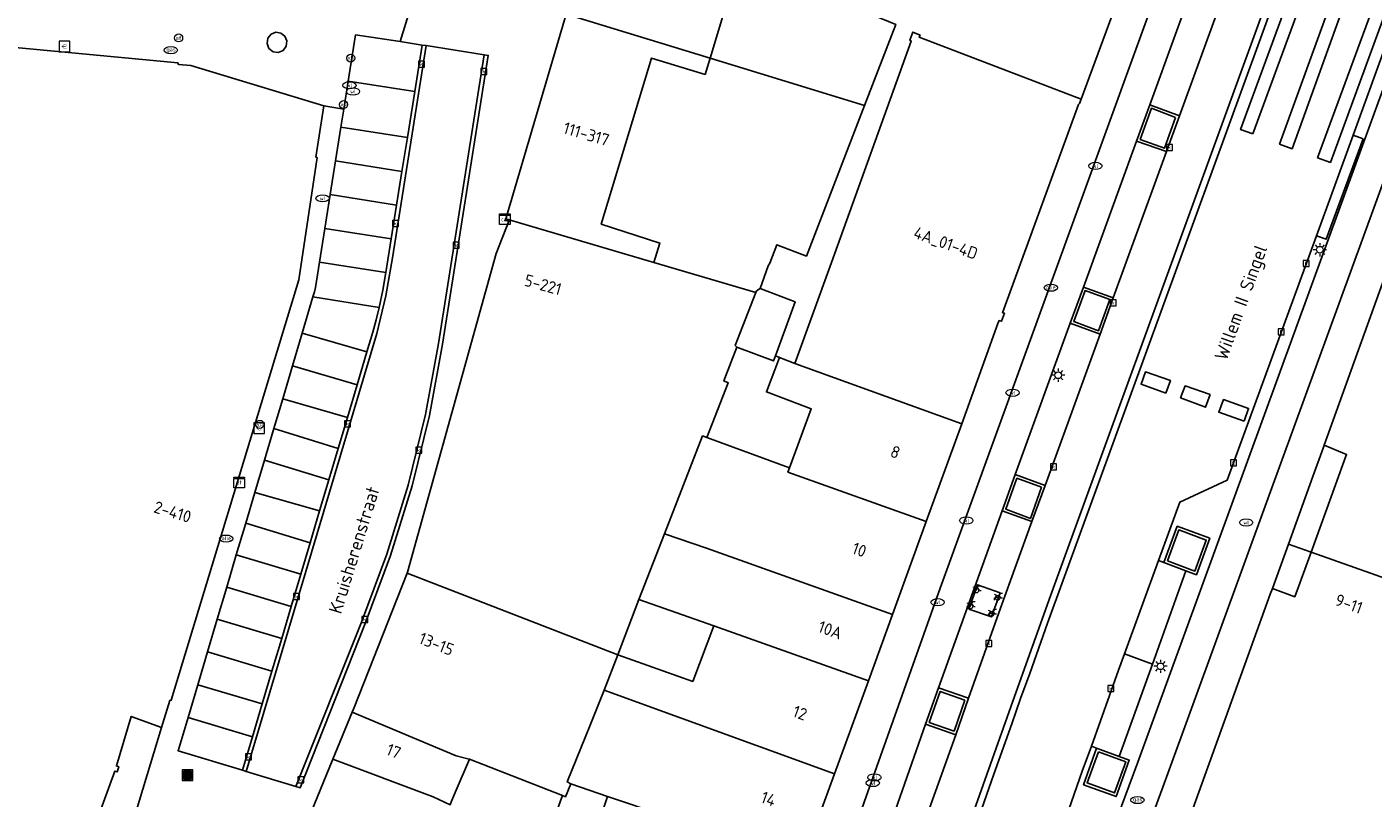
# Model space of a CAD drawing. Header units: metres. Extents: x 197147 to 199131, y 355511 to 356703.
# Tile 21 of 225: x 197202 to 197303, y 355943 to 356001. Entities that reach past the tile are written whole.
import ezdxf
from ezdxf.enums import TextEntityAlignment as Align
from ezdxf.lldxf.tags import DXFTag

# ---------------------------------------------------------------- set-up
doc = ezdxf.new("R2010")
doc.units = ezdxf.units.M
for name, color, linetype in [('B-WE-IE-MEUBILAIR_WEGMEUBILAIR-GV', 252, 'Continuous'), ('B-WE-IE-MEUBILAIR_WEGMEUBILAIR-S', 252, 'Continuous'), ('B-WE-KL-DATA_CAI-S', 252, 'Continuous'), ('B-WE-KL-ET_LS_SR_KAST-S', 252, 'Continuous'), ('B-WE-KL-VRI_KABEL-G', 252, 'KL-VRI'), ('B-WE-OG-BEBOUWING-GV', 252, 'Continuous'), ('B-WE-OG-BEBOUWING_HUISNUMMER-T18', 252, 'Continuous'), ('B-WE-OG-BEBOUWING_STRAATNAAM-T35', 252, 'Continuous'), ('B-WE-OG-TERREIN_ERF-GV', 252, 'Continuous'), ('B-WE-RI-HWA_KOLK-S', 253, 'Continuous'), ('B-WE-RI-VWA_AFSCHEIDER-S', 253, 'Continuous'), ('B-WE-VH-GOOT-G', 253, 'Continuous'), ('B-WE-VH-ONVERHARD-GV', 253, 'Continuous'), ('B-WE-VH-VERHARDING_ASFALT-GV', 253, 'Continuous'), ('B-WE-VH-VERHARDING_BETON-GV', 253, 'Continuous'), ('B-WE-VH-VERHARDING_BETONSTRAATSTEEN-GV', 253, 'Continuous'), ('B-WE-VH-VERHARDING_OPEN-GV', 253, 'Continuous'), ('B-WE-VH-VERHARDING_SIERBESTRATING-GV', 253, 'Continuous'), ('B-WE-VH-VERHARDING_STRAATBAKSTEEN-GV', 253, 'Continuous'), ('B-WE-VH-VERHARDING_TEGEL-GV', 253, 'Continuous')]:
    doc.layers.add(name, color=color, linetype=linetype)
doc.styles.add('NLCS-ISO-M-T18', font='NLCS-ISO.ttf', dxfattribs={"height": 1.8})
doc.styles.add('NLCS-ISO-M200-T25', font='NLCS-ISO.ttf')
doc.styles.get("Standard").update_dxf_attribs({"font": 'isocp.shx'})
tags = doc.linetypes.add('KL-VRI', pattern='A,14,-1,["VRI",Standard,S=1.8,R=0,X=-0.5,Y=-0.9],-5,30', length=50).pattern_tags.tags
tags[6] = DXFTag(74, 10)

# ---------------------------------------------------------------- blocks, each defined once
blk = doc.blocks.new('BGT-AFVALBAK-SO')
at = {"linetype": 'ByBlock', "lineweight": 18}
h = blk.add_hatch(color=0, dxfattribs=at)
h.dxf.hatch_style = 1
h.paths.add_polyline_path([(-1.5, -1.5), (1.5, -1.5), (1.5, 1.5), (-1.5, 1.5)])
at = {"color": 0, "linetype": 'ByBlock', "lineweight": 18}
for points in [[(-2, -2), (2, -2), (2, 2), (-2, 2)], [(-1.5, -1.5), (1.5, -1.5), (1.5, 1.5), (-1.5, 1.5)]]:
    blk.add_lwpolyline(points, close=True, dxfattribs=at)
blk = doc.blocks.new('BGT-ELEKTRAKAST-SO')
at = {"color": 0, "linetype": 'ByBlock', "lineweight": 18}
for points in [[(-2, 2), (2, 2), (2, 1.68), (-2, 1.68)], [(-2, 1.52), (2, 1.52), (2, -2), (-2, -2)]]:
    blk.add_lwpolyline(points, close=True, dxfattribs=at)
at = {"color": 0, "linetype": 'ByBlock', "lineweight": 18, "style": 'NLCS-ISO-M-T18'}
blk.add_text('et', height=1.5, dxfattribs=at).set_placement((0, 0), align=Align.MIDDLE_CENTER)
blk = doc.blocks.new('BGT-CAIKAST-SO')
at = {"color": 0, "linetype": 'ByBlock', "lineweight": 18}
for points in [[(-2, 2), (2, 2), (2, 1.68), (-2, 1.68)], [(-2, 1.52), (2, 1.52), (2, -2), (-2, -2)]]:
    blk.add_lwpolyline(points, close=True, dxfattribs=at)
at = {"color": 0, "linetype": 'ByBlock', "lineweight": 18, "style": 'NLCS-ISO-M-T18'}
blk.add_text('cai', height=1.5, dxfattribs=at).set_placement((0, 0), align=Align.MIDDLE_CENTER)
blk = doc.blocks.new('BGT-VERKEERSBORDPAAL-SO')
at = {"color": 0, "linetype": 'ByBlock', "lineweight": 18}
blk.add_circle((0, 0), 1.5, dxfattribs=at)
at = {"color": 0, "linetype": 'ByBlock', "lineweight": 18, "style": 'NLCS-ISO-M-T18'}
blk.add_text('vb', height=1.5, dxfattribs=at).set_placement((0, 0.13), align=Align.MIDDLE_CENTER)
blk = doc.blocks.new('BGT-LICHTMAST-SO')
at = {"color": 0, "linetype": 'ByBlock', "lineweight": 18}
for points in [[(-1.25, 0), (-2, 0)], [(-1.41, 1.41), (-0.88, 0.88)], [(0, 2), (0, 1.25)], [(0.88, 0.88), (1.41, 1.41)], [(2, 0), (1.25, 0)], [(-1.41, -1.41), (-0.88, -0.88)], [(0, -1.25), (0, -2)], [(0.88, -0.88), (1.41, -1.41)]]:
    blk.add_lwpolyline(points, dxfattribs=at)
blk.add_circle((0, 0), 1, dxfattribs=at)
blk = doc.blocks.new('BGT-AFSLUITPAAL-SO')
at = {"color": 0, "linetype": 'ByBlock', "lineweight": 18}
blk.add_circle((0, 0), 1.5, dxfattribs=at)
at = {"color": 0, "linetype": 'ByBlock', "lineweight": 18, "style": 'NLCS-ISO-M-T18'}
blk.add_text('af', height=1.5, dxfattribs=at).set_placement((0, 0), align=Align.MIDDLE_CENTER)
blk = doc.blocks.new('BGT-WATERLEIDINGPUT-SO')
at = {"color": 0, "linetype": 'ByBlock', "lineweight": 18}
blk.add_ellipse((0, 0), major_axis=(2.5, 0), ratio=0.54, dxfattribs=at)
at = {"color": 0, "linetype": 'ByBlock', "lineweight": 18, "style": 'NLCS-ISO-M-T18'}
blk.add_text('wl', height=1.5, dxfattribs=at).set_placement((0, 0), align=Align.MIDDLE_CENTER)
blk = doc.blocks.new('BGT-GASPUT-SO')
at = {"color": 0, "linetype": 'ByBlock', "lineweight": 18}
blk.add_ellipse((0, 0), major_axis=(2.5, 0), ratio=0.54, dxfattribs=at)
at = {"color": 0, "linetype": 'ByBlock', "lineweight": 18, "style": 'NLCS-ISO-M-T18'}
blk.add_text('gas', height=1.5, dxfattribs=at).set_placement((0.12, 0.3), align=Align.MIDDLE_CENTER)
blk = doc.blocks.new('BGT-KOLK-SO')
at = {"color": 0, "linetype": 'ByBlock', "lineweight": 18}
blk.add_lwpolyline([(-0.045, -0.045), (0.045, -0.045), (0.045, 0.045), (-0.045, 0.045)], close=True, dxfattribs=at)
at = {"color": 0, "linetype": 'ByBlock', "lineweight": 18, "style": 'NLCS-ISO-M-T18'}
blk.add_text('k', height=0.06, dxfattribs=at).set_placement((0, 0), align=Align.MIDDLE_CENTER)
blk = doc.blocks.new('BGT-BENZINEPUT_OLIEPUT-SO')
at = {"color": 0, "linetype": 'ByBlock', "lineweight": 18}
blk.add_ellipse((0, 0), major_axis=(2.5, 0), ratio=0.54, dxfattribs=at)
at = {"color": 0, "linetype": 'ByBlock', "lineweight": 18, "style": 'NLCS-ISO-M-T18'}
blk.add_text('olie', height=1.5, dxfattribs=at).set_placement((0, 0.16), align=Align.MIDDLE_CENTER)
blk = doc.blocks.new('BGT-FIETSENREK-SO')
at = {"color": 0, "linetype": 'ByBlock', "lineweight": 18}
for points in [[(-1.5, -1.35), (-1.5, -0.54), (-0.73, -0.28), (-0.73, 0.53), (-1.5, 0.79)], [(-0.3, -0.45), (0.6, 1.35), (1.5, 1.35)], [(1.05, -0.45), (0.21, 0.58)], [(1.05, -0.45), (1.5, -0.45)]]:
    blk.add_lwpolyline(points, dxfattribs=at)
blk.add_circle((-0.3, -0.45), 0.9, dxfattribs=at)
blk = doc.blocks.new('BGT-BETAALAUTOMAAT-SO')
at = {"color": 0, "linetype": 'ByBlock', "lineweight": 18}
blk.add_lwpolyline([(-2, -2), (2, -2), (2, 2), (-2, 2)], close=True, dxfattribs=at)
at = {"color": 0, "linetype": 'ByBlock', "lineweight": 18, "style": 'NLCS-ISO-M-T18'}
blk.add_text('€', height=1.5, dxfattribs=at).set_placement((0, 0), align=Align.MIDDLE_CENTER)

msp = doc.modelspace()

# ---------------------------------------------------------------- linework, layer by layer
at = {"layer": 'B-WE-IE-MEUBILAIR_WEGMEUBILAIR-GV', "flags": 128}
for points in [[(197220.432, 355999.69), (197220.578, 355999.319), (197220.896, 355999.078), (197221.278, 355999.026), (197221.632, 355999.177), (197221.865, 355999.494), (197221.914, 355999.884), (197221.771, 356000.236), (197221.474, 356000.474), (197221.098, 356000.532), (197220.743, 356000.393), (197220.495, 356000.083), (197220.432, 355999.69)], [(197288.588, 355994.146), (197286.786, 355994.83), (197285.943, 355992.489), (197287.777, 355991.832), (197288.588, 355994.146)], [(197283.661, 355980.47), (197281.81, 355981.145), (197280.955, 355978.815), (197282.813, 355978.134), (197283.661, 355980.47)], [(197278.549, 355966.39), (197276.694, 355967.067), (197275.853, 355964.733), (197277.703, 355964.052), (197278.549, 355966.39)], [(197287.994, 355960.856), (197290.052, 355960.095), (197290.897, 355962.422), (197288.847, 355963.181), (197287.994, 355960.856)], [(197272.795, 355950.41), (197270.934, 355951.068), (197270.115, 355948.733), (197271.972, 355948.09), (197272.795, 355950.41)], [(197282.815, 355946.536), (197281.952, 355944.201), (197284.02, 355943.447), (197284.859, 355945.785), (197282.815, 355946.536)]]:
    msp.add_lwpolyline(points, dxfattribs=at)
at = {"layer": 'B-WE-KL-VRI_KABEL-G', "flags": 128}
for points in [[(197294.403, 355992.905), (197293.471, 355993.232), (197300.234, 356011.698), (197301.17, 356011.381), (197294.403, 355992.905)], [(197303.114, 356010.689), (197304.027, 356010.353), (197297.34, 355991.798), (197296.395, 355992.144), (197303.114, 356010.689)], [(197299.251, 355991.098), (197300.209, 355990.764), (197307.001, 356009.289), (197306.059, 356009.652), (197299.251, 355991.098)], [(197287.876, 355973.442), (197286.005, 355974.118), (197286.327, 355975.044), (197288.211, 355974.396), (197287.876, 355973.442)], [(197291.187, 355973.338), (197289.312, 355973.994), (197288.976, 355973.104), (197290.845, 355972.389), (197291.187, 355973.338)], [(197293.741, 355971.35), (197291.839, 355972.022), (197292.194, 355972.961), (197294.068, 355972.297), (197293.741, 355971.35)]]:
    msp.add_lwpolyline(points, dxfattribs=at)
at = {"layer": 'B-WE-OG-BEBOUWING-GV', "flags": 128}
for points in [[(197265.251, 355995.038), (197267.596, 356001.12), (197265.397, 356002.024), (197268.626, 356010.402), (197271.595, 356018.105), (197279.591, 356015.147), (197287.478, 356012.229), (197289.628, 356018.039), (197282.352, 356020.731), (197282.324, 356020.662), (197273.842, 356023.556), (197263.77, 356027.004), (197265.08, 356030.614), (197263.446, 356031.086), (197253.667, 355998.587)], [(197249.443, 355983.254), (197249.913, 355984.714), (197245.511, 355986.132), (197249.286, 355998.595), (197253.302, 355997.377), (197253.667, 355998.587), (197242.865, 356001.886), (197238.338, 355986.538)], [(197207.679, 355941.456), (197209.013, 355945.089), (197209.187, 355945.025), (197209.304, 355945.408), (197209.125, 355945.474), (197210.248, 355949.184), (197212.514, 355948.353), (197213.131, 355950.389), (197213.246, 355950.406), (197222.809, 355981.954), (197224.202, 355991.132), (197224.093, 355991.155), (197224.701, 355995.024), (197214.719, 355998.034), (197213.777, 355998.124), (197213.742, 355998.239), (197188.268, 356000.633), (197188.254, 356000.531), (197184.395, 356000.883), (197183.01, 355985.943), (197187.372, 355960.852), (197188.57, 355953.96)], [(197272.55, 355971.158), (197275.272, 355978.671), (197275.351, 355978.89), (197275.534, 355978.841), (197275.759, 355979.457), (197275.622, 355979.488), (197281.313, 355995.115), (197281.394, 355995.19), (197281.521, 355995.523), (197276.822, 355997.315), (197273.402, 355998.62), (197269.364, 356000.16), (197269.431, 356000.327), (197268.886, 356000.545), (197268.648, 355999.933), (197268.76, 355999.874), (197262.769, 355983.246), (197260.038, 355975.666)], [(197257.421, 355981.298), (197258.036, 355983.011), (197258.149, 355983.199), (197258.68, 355984.59), (197260.893, 355983.733), (197265.251, 355995.038), (197253.667, 355998.587)], [(197257.092, 355980.991), (197249.443, 355983.254), (197238.338, 355986.538), (197238.308, 355986.438), (197238.579, 355986.346), (197237.634, 355983.92), (197230.972, 355960.007), (197230.949, 355959.949)], [(197349.259, 355968.926), (197348.944, 355968.029), (197334.548, 355973.283), (197323.484, 355977.321), (197323.885, 355978.397), (197323.872, 355978.402), (197323.249, 355978.628), (197322.87, 355977.546), (197317.099, 355979.646), (197311.28, 355981.763), (197305.627, 355983.82), (197305.963, 355984.794), (197305.321, 355985.016), (197305.025, 355984.195), (197299.739, 355969.549), (197301.429, 355968.847), (197301.378, 355968.707), (197300.596, 355966.563), (197298.76, 355961.526)], [(197257.421, 355981.298), (197257.142, 355981.124), (197257.092, 355980.991), (197255.557, 355977.023), (197255.667, 355976.893), (197258.44, 355975.867), (197258.576, 355976.244), (197260.045, 355980.307), (197257.421, 355981.298)], [(197253.422, 355970.13), (197255.036, 355974.234), (197254.712, 355974.361), (197255.667, 355976.893)], [(197269.888, 355963.809), (197272.55, 355971.158), (197260.038, 355975.666), (197258.878, 355976.125), (197257.898, 355973.543), (197261.258, 355972.262), (197259.626, 355967.835)], [(197253.411, 355961.812), (197267.365, 355956.844), (197269.888, 355963.809), (197259.512, 355967.525), (197259.626, 355967.835), (197253.422, 355970.13), (197253.111, 355970.245), (197250.257, 355962.878)], [(197253.411, 355961.812), (197250.257, 355962.878), (197248.336, 355957.971), (197253.942, 355955.989), (197265.559, 355951.86), (197267.365, 355956.844)], [(197295.858, 355958.797), (197295.697, 355958.352), (197289.108, 355940.094), (197293.9, 355938.365), (197293.777, 355938.018), (197307.527, 355932.99), (197307.656, 355933.324), (197312.412, 355931.588), (197320.475, 355953.632), (197320.619, 355953.58), (197320.687, 355953.768), (197298.76, 355961.526), (197297.535, 355958.165), (197295.858, 355958.797)], [(197246.751, 355953.818), (197230.949, 355959.949), (197226.957, 355949.865), (197226.813, 355949.512)], [(197246.751, 355953.818), (197248.336, 355957.971)], [(197253.942, 355955.989), (197252.374, 355951.814), (197246.751, 355953.818), (197245.713, 355951.158), (197263, 355944.868), (197265.559, 355951.86)], [(197245.713, 355951.158), (197244.686, 355948.522), (197244.339, 355947.736)], [(197235.633, 355945.976), (197235.597, 355945.99), (197234.613, 355946.238), (197226.813, 355949.512), (197225.372, 355945.979), (197232.886, 355943.148), (197234.167, 355942.56), (197234.279, 355942.829)], [(197242.6, 355943.24), (197242.816, 355943.156), (197243.218, 355944.131), (197242.951, 355944.268), (197244.339, 355947.736)], [(197225.372, 355945.979), (197221.226, 355935.811), (197229.965, 355932.605)], [(197237.189, 355941.525), (197241.331, 355939.775), (197242.6, 355943.24), (197235.633, 355945.976), (197234.617, 355943.642), (197234.279, 355942.829)], [(197260.553, 355938.181), (197263, 355944.868)], [(197243.218, 355944.131), (197245.979, 355943.189)], [(197258.709, 355933.121), (197260.553, 355938.181), (197250.225, 355941.748), (197245.979, 355943.189), (197245.163, 355940.739), (197247.137, 355940.048), (197249.51, 355939.182), (197249.134, 355938.057), (197248.695, 355936.745)]]:
    msp.add_lwpolyline(points, dxfattribs=at)
at = {"layer": 'B-WE-OG-TERREIN_ERF-GV', "flags": 128}
for points in [[(197258.878, 355976.125), (197260.038, 355975.666), (197262.769, 355983.246), (197268.76, 355999.874), (197268.648, 355999.933), (197268.886, 356000.545), (197269.431, 356000.327), (197269.364, 356000.16), (197273.402, 355998.62), (197276.822, 355997.315), (197281.521, 355995.523), (197286.884, 356010.098)], [(197267.596, 356001.12), (197265.251, 355995.038), (197260.893, 355983.733), (197258.68, 355984.59), (197258.149, 355983.199), (197258.036, 355983.011), (197257.421, 355981.298), (197260.045, 355980.307), (197258.576, 355976.244)], [(197253.422, 355970.13), (197259.626, 355967.835), (197261.258, 355972.262), (197257.898, 355973.543), (197258.878, 355976.125), (197258.576, 355976.244), (197258.44, 355975.867), (197255.667, 355976.893), (197254.712, 355974.361), (197255.036, 355974.234), (197253.422, 355970.13)], [(197248.336, 355957.971), (197246.751, 355953.818), (197252.374, 355951.814), (197253.942, 355955.989), (197248.336, 355957.971)], [(197207.719, 355941.014), (197210.035, 355940.163), (197212.514, 355948.353), (197210.248, 355949.184), (197209.125, 355945.474), (197209.304, 355945.408), (197209.187, 355945.025), (197209.013, 355945.089), (197207.679, 355941.456), (197207.858, 355941.391), (197207.719, 355941.014)], [(197245.979, 355943.189), (197243.218, 355944.131), (197242.816, 355943.156), (197242.6, 355943.24), (197241.331, 355939.775), (197237.189, 355941.525), (197235.47, 355937.087), (197237.069, 355936.497), (197237.609, 355938.235), (197240.408, 355937.368), (197240.734, 355938.306), (197241.061, 355939.681), (197241.374, 355939.48), (197244.722, 355938.4), (197244.747, 355938.35), (197246.059, 355937.898), (197244.565, 355933.648), (197247.332, 355932.667), (197248.695, 355936.745), (197249.134, 355938.057), (197249.51, 355939.182), (197247.137, 355940.048), (197245.163, 355940.739), (197245.979, 355943.189)]]:
    msp.add_lwpolyline(points, dxfattribs=at)
at = {"layer": 'B-WE-VH-GOOT-G', "flags": 128}
for points in [[(197218.875, 355945.058), (197228.659, 355977.936), (197229.337, 355980.749), (197229.852, 355983.597), (197232.374, 355999.53)], [(197222.59, 355943.928), (197227.514, 355956.269), (197229.417, 355961.356), (197231.019, 355966.555), (197232.313, 355971.84), (197233.292, 355977.182), (197236.721, 355998.841)]]:
    msp.add_lwpolyline(points, dxfattribs=at)
at = {"layer": 'B-WE-VH-ONVERHARD-GV', "flags": 128}
for points in [[(197220.432, 355999.69), (197220.578, 355999.319), (197220.896, 355999.078), (197221.278, 355999.026), (197221.632, 355999.177), (197221.865, 355999.494), (197221.914, 355999.884), (197221.771, 356000.236), (197221.474, 356000.474), (197221.098, 356000.532), (197220.743, 356000.393), (197220.495, 356000.083), (197220.432, 355999.69)], [(197288.588, 355994.146), (197286.786, 355994.83), (197285.943, 355992.489), (197287.777, 355991.832), (197288.588, 355994.146)], [(197283.661, 355980.47), (197281.81, 355981.145), (197280.955, 355978.815), (197282.813, 355978.134), (197283.661, 355980.47)], [(197278.549, 355966.39), (197276.694, 355967.067), (197275.853, 355964.733), (197277.703, 355964.052), (197278.549, 355966.39)], [(197287.994, 355960.856), (197290.052, 355960.095), (197290.897, 355962.422), (197288.847, 355963.181), (197287.994, 355960.856)], [(197272.795, 355950.41), (197270.934, 355951.068), (197270.115, 355948.733), (197271.972, 355948.09), (197272.795, 355950.41)], [(197282.815, 355946.536), (197281.952, 355944.201), (197284.02, 355943.447), (197284.859, 355945.785), (197282.815, 355946.536)]]:
    msp.add_lwpolyline(points, dxfattribs=at)
at = {"layer": 'B-WE-VH-VERHARDING_ASFALT-GV', "flags": 128}
for points in [[(197308.501, 356037.232), (197278.994, 355956.19), (197277.651, 355952.399), (197276.968, 355950.522), (197276.304, 355948.628), (197274.96, 355944.848), (197266.998, 355922.067)], [(197277.764, 355934.062), (197281.589, 355945.089), (197282.298, 355946.944), (197284.319, 355952.649), (197284.769, 355953.872), (197287.318, 355960.877), (197288.914, 355965.268), (197292.474, 355966.922), (197299.159, 355985.265), (197301.911, 355992.811), (197308.706, 356011.518)]]:
    msp.add_lwpolyline(points, dxfattribs=at)
at = {"layer": 'B-WE-VH-VERHARDING_BETON-GV', "flags": 128}
for points in [[(197306.371, 356042.364), (197305.045, 356038.699), (197303.334, 356034.002), (197302.346, 356031.289), (197299.318, 356022.971), (197298.32, 356020.231), (197295.667, 356012.929), (197294.684, 356010.224), (197288.885, 355994.263), (197287.908, 355991.574), (197283.921, 355980.596), (197282.937, 355977.887), (197278.809, 355966.521), (197277.823, 355963.806), (197275.466, 355957.317), (197273.071, 355950.561), (197272.097, 355947.815), (197269.768, 355941.245)], [(197228.591, 355817.507), (197229.599, 355820.275), (197234.368, 355833.408), (197235.391, 355836.244), (197259.365, 355902.2), (197261.601, 355908.393), (197262.533, 355910.997), (197264.192, 355915.553), (197265.775, 355920.061), (197266.517, 355922.203), (197272.83, 355940.27), (197273.324, 355941.728), (197276.499, 355950.683), (197279.207, 355958.243), (197291.902, 355993.114), (197307.994, 356037.407), (197309.369, 356041.209)]]:
    msp.add_lwpolyline(points, dxfattribs=at)
at = {"layer": 'B-WE-VH-VERHARDING_BETONSTRAATSTEEN-GV', "flags": 128}
for points in [[(197305.17, 356046.123), (197302.905, 356046.91), (197293.825, 356021.865), (197270.927, 355958.803), (197265.227, 355942.744), (197256.947, 355919.08), (197256.953, 355919.078), (197259.225, 355918.311), (197260.009, 355918.046), (197260.106, 355918.057), (197259.505, 355918.507), (197259.444, 355918.926), (197261.437, 355924.603)], [(197269.989, 355895.794), (197287.914, 355944.633), (197295.619, 355965.783), (197311.564, 356009.605), (197320.097, 356033.103), (197320.799, 356034.47), (197321.739, 356035.625), (197322.984, 356039.052), (197323.348, 356040.154), (197322.984, 356040.051), (197321.638, 356039.446), (197320.382, 356038.642), (197319.262, 356037.755), (197319.033, 356037.487), (197319.995, 356037.144), (197319.541, 356036.705), (197319.126, 356036.193), (197318.719, 356035.643), (197318.333, 356035.063), (197318.038, 356034.43), (197317.778, 356033.743), (197309.282, 356010.316), (197285.762, 355945.751), (197281.068, 355933.087)], [(197286.653, 355995.09), (197292.453, 356011.036), (197293.465, 356013.728), (197296.077, 356021.043)], [(197222.964, 355959.863), (197222.241, 355957.431), (197221.53, 355955.04), (197220.8, 355952.588), (197220.068, 355950.125), (197219.336, 355947.663), (197218.587, 355945.145), (197218.875, 355945.058), (197228.659, 355977.936), (197229.337, 355980.749), (197229.852, 355983.597), (197232.374, 355999.53), (197232.068, 355999.578), (197231.511, 355996.08), (197230.962, 355992.637), (197230.557, 355990.092), (197230.153, 355987.558), (197229.752, 355985.04), (197229.354, 355982.5), (197229.114, 355981.189), (197228.835, 355979.886), (197228.611, 355978.954), (197228.366, 355978.028), (197227.927, 355976.55), (197227.187, 355974.062), (197226.457, 355971.61), (197225.772, 355969.305), (197225.072, 355966.952), (197224.375, 355964.606), (197223.665, 355962.222), (197222.964, 355959.863)], [(197222.59, 355943.928), (197222.917, 355943.829), (197227.795, 355956.168), (197229.705, 355961.268), (197231.314, 355966.481), (197232.615, 355971.779), (197233.601, 355977.135), (197237.032, 355998.792), (197236.721, 355998.841), (197233.292, 355977.182), (197232.313, 355971.84), (197231.019, 355966.555), (197229.417, 355961.356), (197227.514, 355956.269), (197222.59, 355943.928)], [(197285.668, 355992.367), (197287.908, 355991.574), (197288.885, 355994.263), (197286.653, 355995.09), (197285.668, 355992.367)], [(197288.588, 355994.146), (197287.777, 355991.832), (197285.943, 355992.489), (197286.786, 355994.83), (197288.588, 355994.146)], [(197281.68, 355981.413), (197285.668, 355992.367)], [(197280.692, 355978.693), (197282.937, 355977.887), (197283.921, 355980.596), (197281.68, 355981.413), (197280.692, 355978.693)], [(197283.661, 355980.47), (197282.813, 355978.134), (197280.955, 355978.815), (197281.81, 355981.145), (197283.661, 355980.47)], [(197276.568, 355967.337), (197280.692, 355978.693)], [(197277.823, 355963.806), (197278.809, 355966.521), (197276.568, 355967.337), (197275.577, 355964.612)], [(197278.549, 355966.39), (197277.703, 355964.052), (197275.853, 355964.733), (197276.694, 355967.067), (197278.549, 355966.39)], [(197273.071, 355950.561), (197275.466, 355957.317), (197277.823, 355963.806), (197275.577, 355964.612), (197270.809, 355951.334)], [(197289.377, 355960.115), (197290.164, 355959.816), (197291.157, 355962.561), (197288.726, 355963.462), (197287.717, 355960.729), (197289.377, 355960.115)], [(197287.994, 355960.856), (197288.847, 355963.181), (197290.897, 355962.422), (197290.052, 355960.095), (197287.994, 355960.856)], [(197273.08, 355957.245), (197273.728, 355959.065), (197275.435, 355958.453), (197274.778, 355956.653), (197273.08, 355957.245)], [(197273.071, 355950.561), (197270.809, 355951.334), (197269.841, 355948.608), (197272.097, 355947.815), (197273.071, 355950.561)], [(197272.795, 355950.41), (197271.972, 355948.09), (197270.115, 355948.733), (197270.934, 355951.068), (197272.795, 355950.41)], [(197265.475, 355936.18), (197269.841, 355948.608)], [(197284.362, 355946.189), (197282.66, 355946.812), (197281.694, 355944.062), (197284.147, 355943.176), (197285.123, 355945.91), (197284.362, 355946.189)], [(197282.815, 355946.536), (197284.859, 355945.785), (197284.02, 355943.447), (197281.952, 355944.201), (197282.815, 355946.536)]]:
    msp.add_lwpolyline(points, dxfattribs=at)
at = {"layer": 'B-WE-VH-VERHARDING_OPEN-GV', "flags": 128}
for points in [[(197222.59, 355943.928), (197227.514, 355956.269), (197229.417, 355961.356), (197231.019, 355966.555), (197232.313, 355971.84), (197233.292, 355977.182), (197236.721, 355998.841), (197232.374, 355999.53), (197229.852, 355983.597), (197229.337, 355980.749), (197228.659, 355977.936), (197218.875, 355945.058), (197222.59, 355943.928)], [(197298.76, 355961.526), (197300.596, 355966.563), (197301.378, 355968.707), (197301.429, 355968.847), (197299.739, 355969.549), (197299.661, 355969.332), (197298.886, 355967.186), (197297.06, 355962.127)], [(197295.858, 355958.797), (197297.535, 355958.165), (197298.76, 355961.526), (197297.06, 355962.127), (197295.858, 355958.797)]]:
    msp.add_lwpolyline(points, dxfattribs=at)
at = {"layer": 'B-WE-VH-VERHARDING_SIERBESTRATING-GV', "flags": 128}
for points in [[(197286.857, 355953.116), (197289.377, 355960.115), (197287.717, 355960.729), (197287.318, 355960.877), (197284.769, 355953.872), (197286.857, 355953.116)], [(197284.769, 355953.872), (197284.319, 355952.649), (197282.298, 355946.944), (197282.66, 355946.812), (197284.362, 355946.189), (197286.857, 355953.116)]]:
    msp.add_lwpolyline(points, dxfattribs=at)
at = {"layer": 'B-WE-VH-VERHARDING_STRAATBAKSTEEN-GV', "flags": 128}
for points in [[(197265.227, 355942.744), (197270.927, 355958.803), (197293.825, 356021.865), (197302.905, 356046.91)], [(197308.706, 356011.518), (197301.911, 355992.811), (197302.658, 355992.529), (197299.905, 355985), (197299.159, 355985.265), (197292.474, 355966.922), (197288.914, 355965.268), (197287.318, 355960.877), (197287.717, 355960.729), (197288.726, 355963.462), (197291.157, 355962.561), (197290.164, 355959.816), (197289.377, 355960.115), (197286.857, 355953.116), (197284.362, 355946.189), (197285.123, 355945.91), (197284.147, 355943.176), (197281.694, 355944.062), (197282.66, 355946.812), (197282.298, 355946.944), (197281.589, 355945.089), (197277.764, 355934.062)], [(197286.653, 355995.09), (197288.885, 355994.263), (197294.684, 356010.224), (197292.453, 356011.036), (197286.653, 355995.09)], [(197286.884, 356010.098), (197281.521, 355995.523), (197281.394, 355995.19), (197281.313, 355995.115), (197275.622, 355979.488), (197275.759, 355979.457), (197275.534, 355978.841), (197275.351, 355978.89), (197275.272, 355978.671), (197272.55, 355971.158), (197269.888, 355963.809), (197267.365, 355956.844), (197265.559, 355951.86), (197263, 355944.868), (197260.553, 355938.181)], [(197311.564, 356009.605), (197295.619, 355965.783), (197287.914, 355944.633), (197269.989, 355895.794)], [(197281.068, 355933.087), (197285.762, 355945.751), (197309.282, 356010.316)], [(197230.415, 355999.831), (197231.489, 356003.35)], [(197221.226, 355935.811), (197225.372, 355945.979), (197226.813, 355949.512), (197226.957, 355949.865), (197230.949, 355959.949), (197230.972, 355960.007), (197237.634, 355983.92), (197238.579, 355986.346), (197238.308, 355986.438), (197238.338, 355986.538), (197242.865, 356001.886)], [(197184.395, 356000.883), (197188.254, 356000.531), (197188.268, 356000.633), (197213.742, 355998.239), (197213.777, 355998.124), (197214.719, 355998.034), (197224.701, 355995.024), (197226.182, 355994.775)], [(197220.432, 355999.69), (197220.495, 356000.083), (197220.743, 356000.393), (197221.098, 356000.532), (197221.474, 356000.474), (197221.771, 356000.236), (197221.914, 355999.884), (197221.865, 355999.494), (197221.632, 355999.177), (197221.278, 355999.026), (197220.896, 355999.078), (197220.578, 355999.319), (197220.432, 355999.69)], [(197226.512, 355996.87), (197227.06, 356000.345)], [(197231.511, 355996.08), (197232.068, 355999.578), (197230.415, 355999.831), (197227.06, 356000.345)], [(197232.068, 355999.578), (197232.374, 355999.53), (197236.721, 355998.841), (197237.032, 355998.792), (197233.601, 355977.135), (197232.615, 355971.779), (197231.314, 355966.481), (197229.705, 355961.268), (197227.795, 355956.168), (197222.917, 355943.829), (197222.59, 355943.928), (197218.875, 355945.058), (197218.587, 355945.145)], [(197230.962, 355992.637), (197231.511, 355996.08), (197226.512, 355996.87), (197226.182, 355994.775), (197225.969, 355993.423)], [(197224.701, 355995.024), (197224.093, 355991.155), (197224.202, 355991.132), (197222.809, 355981.954), (197213.246, 355950.406), (197213.131, 355950.389), (197212.514, 355948.353), (197210.035, 355940.163)], [(197230.962, 355992.637), (197225.969, 355993.423), (197225.569, 355990.881), (197230.557, 355990.092), (197230.962, 355992.637)], [(197287.908, 355991.574), (197285.668, 355992.367), (197281.68, 355981.413), (197283.921, 355980.596), (197287.908, 355991.574)], [(197225.569, 355990.881), (197225.171, 355988.354)], [(197230.153, 355987.558), (197230.557, 355990.092)], [(197229.752, 355985.04), (197230.153, 355987.558), (197225.171, 355988.354), (197224.769, 355985.805)], [(197229.354, 355982.5), (197229.752, 355985.04), (197224.769, 355985.805), (197224.371, 355983.28), (197229.354, 355982.5)], [(197289.108, 355940.094), (197295.697, 355958.352), (197295.858, 355958.797), (197297.06, 355962.127), (197298.886, 355967.186), (197299.661, 355969.332), (197299.739, 355969.549), (197305.025, 355984.195)], [(197224.371, 355983.28), (197224.072, 355981.368), (197223.987, 355981.054), (197223.871, 355980.671), (197228.835, 355979.886), (197229.114, 355981.189), (197229.354, 355982.5)], [(197223.871, 355980.671), (197223.067, 355977.955)], [(197227.927, 355976.55), (197228.366, 355978.028), (197228.611, 355978.954), (197228.835, 355979.886)], [(197280.692, 355978.693), (197276.568, 355967.337), (197278.809, 355966.521), (197282.937, 355977.887), (197280.692, 355978.693)], [(197227.927, 355976.55), (197223.067, 355977.955), (197222.338, 355975.5), (197227.187, 355974.062), (197227.927, 355976.55)], [(197222.338, 355975.5), (197221.605, 355973.032), (197226.457, 355971.61), (197227.187, 355974.062)], [(197221.605, 355973.032), (197220.939, 355970.787)], [(197225.772, 355969.305), (197226.457, 355971.61)], [(197225.072, 355966.952), (197225.772, 355969.305), (197220.939, 355970.787), (197220.236, 355968.421)], [(197224.375, 355964.606), (197225.072, 355966.952), (197220.236, 355968.421), (197219.513, 355965.984), (197224.375, 355964.606)], [(197219.513, 355965.984), (197218.835, 355963.701), (197223.665, 355962.222), (197224.375, 355964.606)], [(197218.835, 355963.701), (197218.127, 355961.315)], [(197222.964, 355959.863), (197223.665, 355962.222)], [(197222.241, 355957.431), (197222.964, 355959.863), (197218.127, 355961.315), (197217.403, 355958.878)], [(197221.53, 355955.04), (197222.241, 355957.431), (197217.403, 355958.878), (197216.696, 355956.496)], [(197220.8, 355952.588), (197221.53, 355955.04), (197216.696, 355956.496), (197215.964, 355954.032)], [(197220.068, 355950.125), (197220.8, 355952.588), (197215.964, 355954.032), (197215.232, 355951.567)], [(197219.336, 355947.663), (197220.068, 355950.125), (197215.232, 355951.567), (197214.505, 355949.116), (197219.336, 355947.663)], [(197214.505, 355949.116), (197213.761, 355946.611), (197218.587, 355945.145), (197219.336, 355947.663)], [(197272.097, 355947.815), (197269.841, 355948.608), (197265.475, 355936.18), (197267.727, 355935.396), (197269.768, 355941.245), (197272.097, 355947.815)]]:
    msp.add_lwpolyline(points, dxfattribs=at)
at = {"layer": 'B-WE-VH-VERHARDING_TEGEL-GV', "flags": 128}
for points in [[(197307.994, 356037.407), (197291.902, 355993.114), (197279.207, 355958.243), (197276.499, 355950.683), (197273.324, 355941.728), (197272.83, 355940.27), (197266.517, 355922.203), (197266.998, 355922.067), (197274.96, 355944.848), (197276.304, 355948.628), (197276.968, 355950.522), (197277.651, 355952.399), (197278.994, 355956.19), (197308.501, 356037.232), (197307.994, 356037.407)], [(197299.159, 355985.265), (197299.905, 355985), (197302.658, 355992.529), (197301.911, 355992.811), (197299.159, 355985.265)], [(197273.08, 355957.245), (197274.778, 355956.653), (197275.435, 355958.453), (197273.728, 355959.065), (197273.08, 355957.245)]]:
    msp.add_lwpolyline(points, dxfattribs=at)

# ---------------------------------------------------------------- block references
at = {"layer": 'B-WE-IE-MEUBILAIR_WEGMEUBILAIR-S'}
for name, p, xscale, yscale, zscale in [('BGT-AFSLUITPAAL-SO', (197213.8, 356000.106), 0.2, 0.2, 0.2), ('BGT-BETAALAUTOMAAT-SO', (197205.238, 355999.462), 0.2, 0.2, 0.2), ('BGT-GASPUT-SO', (197213.211, 355999.189), 0.2, 0.2, 0.2), ('BGT-VERKEERSBORDPAAL-SO', (197226.709, 355998.59), 0.2, 0.2, 0.2), ('BGT-WATERLEIDINGPUT-SO', (197226.611, 355996.555), 0.2, 0.2, 0.2), ('BGT-WATERLEIDINGPUT-SO', (197226.881, 355996.089), 0.2, 0.2, 0.2), ('BGT-VERKEERSBORDPAAL-SO', (197226.173, 355995.109), 0.2, 0.2, 0.2), ('BGT-WATERLEIDINGPUT-SO', (197282.578, 355990.503), 0.2, 0.2, 0.2), ('BGT-WATERLEIDINGPUT-SO', (197224.6, 355988.071), 0.2, 0.2, 0.2), ('BGT-LICHTMAST-SO', (197299.415, 355984.217), 0.25, 0.25, 0.25), ('BGT-LICHTMAST-SO', (197279.787, 355974.791), 0.25, 0.25, 0.25), ('BGT-WATERLEIDINGPUT-SO', (197276.372, 355973.477), 0.2, 0.2, 0.2), ('BGT-BETAALAUTOMAAT-SO', (197219.83, 355970.825), 0.2, 0.2, 0.2), ('BGT-VERKEERSBORDPAAL-SO', (197219.895, 355971.108), 0.2, 0.2, 0.2), ('BGT-WATERLEIDINGPUT-SO', (197272.895, 355963.889), 0.2, 0.2, 0.2), ('BGT-WATERLEIDINGPUT-SO', (197293.89, 355963.74), 0.2, 0.2, 0.2), ('BGT-FIETSENREK-SO', (197273.701, 355958.722), 0.2, 0.2, 0.2), ('BGT-WATERLEIDINGPUT-SO', (197270.743, 355957.757), 0.2, 0.2, 0.2), ('BGT-FIETSENREK-SO', (197275.303, 355958.176), 0.2, 0.2, 0.2), ('BGT-FIETSENREK-SO', (197273.257, 355957.538), 0.2, 0.2, 0.2), ('BGT-FIETSENREK-SO', (197274.851, 355956.975), 0.2, 0.2, 0.2), ('BGT-LICHTMAST-SO', (197287.466, 355952.946), 0.25, 0.25, 0.25), ('BGT-AFVALBAK-SO', (197214.464, 355944.785), 0.2, 0.2, 0.2), ('BGT-WATERLEIDINGPUT-SO', (197265.997, 355944.61), 0.2, 0.2, 0.2), ('BGT-WATERLEIDINGPUT-SO', (197265.878, 355944.188), 0.2, 0.2, 0.2), ('BGT-GASPUT-SO', (197285.735, 355942.911), 0.2, 0.2, 0.2)]:
    msp.add_blockref(name, p, dxfattribs=dict(at, xscale=xscale, yscale=yscale, zscale=zscale))
at = {"layer": 'B-WE-KL-DATA_CAI-S', "xscale": 0.2, "yscale": 0.2, "zscale": 0.2}
msp.add_blockref('BGT-CAIKAST-SO', (197238.261, 355986.496), dxfattribs=at)
at = {"layer": 'B-WE-KL-ET_LS_SR_KAST-S', "xscale": 0.2, "yscale": 0.2, "zscale": 0.2}
msp.add_blockref('BGT-ELEKTRAKAST-SO', (197218.329, 355966.747), dxfattribs=at)
at = {"layer": 'B-WE-RI-HWA_KOLK-S', "xscale": 5, "yscale": 5, "zscale": 5}
for p in [(197232.019, 355998.152), (197236.709, 355997.599), (197288.134, 355991.892), (197230.064, 355986.181), (197234.624, 355984.548), (197298.398, 355983.172), (197283.902, 355980.239), (197296.521, 355978.047), (197226.477, 355971.151), (197231.81, 355969.17), (197279.436, 355967.929), (197292.941, 355968.214), (197222.653, 355958.175), (197227.761, 355956.464), (197274.582, 355954.666), (197283.735, 355951.293), (197219.032, 355946.142), (197222.958, 355944.424)]:
    msp.add_blockref('BGT-KOLK-SO', p, dxfattribs=at)
at = {"layer": 'B-WE-RI-VWA_AFSCHEIDER-S', "xscale": 0.2, "yscale": 0.2, "zscale": 0.2}
for p in [(197279.242, 355981.364), (197217.371, 355962.53)]:
    msp.add_blockref('BGT-BENZINEPUT_OLIEPUT-SO', p, dxfattribs=at)

# ---------------------------------------------------------------- texts
at = {"layer": 'B-WE-OG-BEBOUWING_HUISNUMMER-T18', "char_height": 0.9, "attachment_point": 5, "style": 'NLCS-ISO-M200-T25'}
for s, insert, rotation in [('111-317', (197244.385, 355992.9), 343.6), ('4A_01-4D', (197271.344, 355984.675), 340.4), ('5-221', (197241.136, 355981.587), 344.4), ('8', (197267.57, 355969.027), 338.6), ('2-410', (197213.349, 355964.534), 343.1), ('10', (197264.868, 355961.695), 340.1), ('9-11', (197301.6, 355957.636), 340), ('10A', (197262.686, 355955.673), 340.1), ('13-15', (197233.143, 355954.625), 338.4), ('12', (197260.418, 355949.451), 339.9), ('17', (197229.936, 355946.577), 337.8), ('14', (197258.056, 355942.996), 339.9)]:
    msp.add_mtext(s, dxfattribs=dict(at, insert=insert, rotation=rotation))
at = {"layer": 'B-WE-OG-BEBOUWING_STRAATNAAM-T35', "char_height": 1, "attachment_point": 5, "style": 'NLCS-ISO-M200-T25'}
for s, insert, rotation in [('Willem II Singel', (197293.634, 355980.198), 70.1), ('Kruisherenstraat', (197226.964, 355961.683), 72.9)]:
    msp.add_mtext(s, dxfattribs=dict(at, insert=insert, rotation=rotation))

doc.saveas('drawing.dxf')
